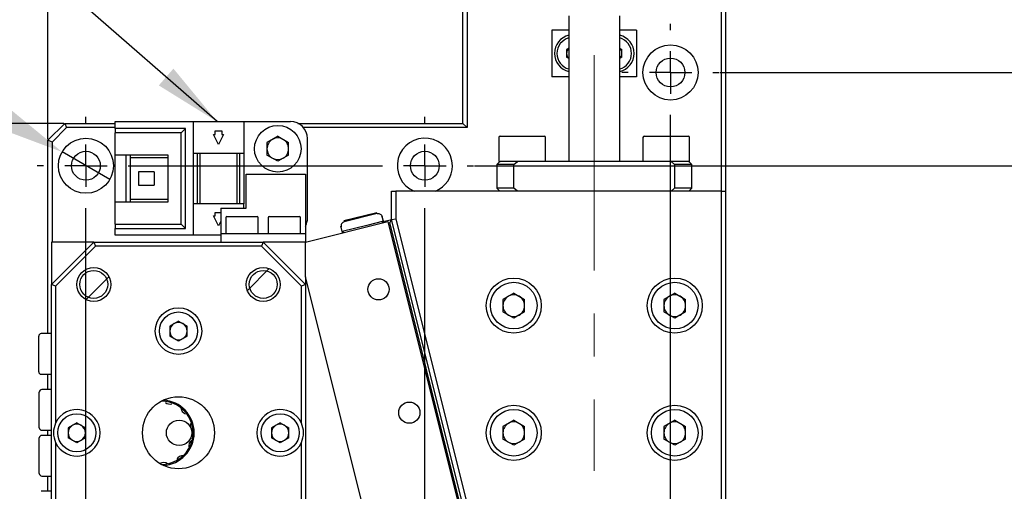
# Model space of a CAD drawing. Header units: millimetres. Extents: x 0 to 354, y -1 to 219.
# Tile 10 of 13: x 232 to 290, y 108 to 136. Entities that reach past the tile are written whole.
import ezdxf

# ---------------------------------------------------------------- set-up
doc = ezdxf.new("R2010")
doc.units = ezdxf.units.MM
doc.linetypes.add('CENTERX2', pattern=[20.32, 12.7, -2.54, 2.54, -2.54])
doc.layers.add('SLD-0', color=7, linetype='Continuous')
doc.styles.add('SLDTEXTSTYLE1', font='TXT', dxfattribs={"width": 0.75, "bigfont": 'bigfont'})
doc.styles.get("Standard").update_dxf_attribs({"font": 'arial.ttf'})
doc.dimstyles.new('SLDDIMSTYLE0', dxfattribs={"dimtxt": 3.5, "dimasz": 4, "dimexe": 0, "dimexo": 0.0625, "dimgap": 0.875, "dimtad": 1, "dimlfac": 2, "dimrnd": 1e-09, "dimzin": 12, "dimdsep": 46, "dimtxsty": 'SLDTEXTSTYLE1', "dimsah": 1, "dimcen": 0.09, "dimadec": 0, "dimazin": 3, "dimtfac": 1, "dimtofl": 0, "dimtmove": 0, "dimatfit": 3, "dimfxl": 1, "dimfrac": 2, "dimtolj": 1, "dimtzin": 12, "dimarcsym": 0})
doc.dimstyles.new('SLDDIMSTYLE11', dxfattribs={"dimtxt": 3.5, "dimasz": 4, "dimexe": 0, "dimexo": 0.0625, "dimgap": 0.875, "dimtad": 0, "dimtih": 1, "dimtoh": 1, "dimdec": 1, "dimlfac": 2, "dimrnd": 1e-09, "dimzin": 12, "dimdsep": 46, "dimtxsty": 'SLDTEXTSTYLE1', "dimblk1": 'NONE', "dimsah": 1, "dimcen": 0, "dimadec": 0, "dimazin": 3, "dimtfac": 1, "dimtmove": 0, "dimatfit": 3, "dimldrblk": 'NONE', "dimfxl": 1, "dimfrac": 2, "dimtolj": 1, "dimtzin": 12, "dimarcsym": 0})
doc.dimstyles.new('SLDDIMSTYLE2', dxfattribs={"dimtxt": 3.5, "dimasz": 4, "dimexe": 0, "dimexo": 0.0625, "dimgap": 0.875, "dimtad": 1, "dimlfac": 2, "dimrnd": 1e-09, "dimzin": 12, "dimdsep": 46, "dimtxsty": 'SLDTEXTSTYLE1', "dimsah": 1, "dimcen": 0.09, "dimadec": 0, "dimazin": 3, "dimtfac": 1, "dimtmove": 0, "dimatfit": 0, "dimfxl": 1, "dimfrac": 2, "dimtolj": 1, "dimtzin": 12, "dimarcsym": 0})
doc.dimstyles.new('SLDDIMSTYLE9', dxfattribs={"dimtxt": 0.18, "dimasz": 4, "dimexe": 0, "dimexo": 0.0625, "dimgap": 0, "dimtad": 0, "dimtih": 1, "dimtoh": 1, "dimdec": 0, "dimrnd": 1e-09, "dimzin": 0, "dimdsep": 46, "dimtxsty": 'Standard', "dimsah": 1, "dimcen": 0.09, "dimadec": 0, "dimazin": 0, "dimtfac": 4, "dimtdec": 0, "dimtofl": 0, "dimtmove": 0, "dimatfit": 3, "dimfxl": 1, "dimfrac": 2, "dimtolj": 1, "dimtzin": 0, "dimarcsym": 0})
pattern_1 = [(45, (-56.618, -52.2128), (-2.245064, 2.245064), [])]

# ---------------------------------------------------------------- blocks, each defined once
blk = doc.blocks.new('*D46')
at = {"layer": 'Defpoints', "color": 0, "transparency": 16777216}
for p in [(234.566, 127.853), (237.38, 126.228)]:
    blk.add_point(p, dxfattribs=at)
at = {"layer": 'SLD-0', "color": 0, "lineweight": -2, "transparency": 16777216}
for p, q in [((204.975, 142.628), (208.975, 142.628)), ((208.975, 142.628), (231.101, 129.853)), ((237.38, 126.228), (234.566, 127.853))]:
    blk.add_line(p, q, dxfattribs=at)
at = {"layer": 'SLD-0', "color": 0, "transparency": 16777216}
blk.add_solid([(231.435, 130.431), (230.768, 129.276), (234.566, 127.853)], dxfattribs=at)
at = {"layer": 'SLD-0', "color": 0, "transparency": 16777216, "insert": (160.175, 147.295), "char_height": 3.5, "attachment_point": 1, "style": 'SLDTEXTSTYLE1'}
blk.add_mtext('\\A1;6-∅6.5 全貫通\\P    %%c 6.5 深座グリ深サ 3.5\\P', dxfattribs=at)
blk = doc.blocks.new('_None')
blk = doc.blocks.new('*D47')
at = {"layer": 'Defpoints', "color": 0, "transparency": 16777216}
for p in [(234.723, 129.541), (213.206, 92.541), (234.723, 92.541)]:
    blk.add_point(p, dxfattribs=at)
at = {"layer": 'SLD-0', "color": 0, "lineweight": -2, "transparency": 16777216}
for p, q in [((234.66, 129.541), (213.206, 129.541)), ((213.206, 125.541), (213.206, 96.541)), ((234.66, 92.541), (213.206, 92.541))]:
    blk.add_line(p, q, dxfattribs=at)
at = {"layer": 'SLD-0', "color": 0, "transparency": 16777216}
for points in [[(212.539, 125.541), (213.873, 125.541), (213.206, 129.541)], [(212.539, 96.541), (213.873, 96.541), (213.206, 92.541)]]:
    blk.add_solid(points, dxfattribs=at)
at = {"layer": 'SLD-0', "color": 0, "transparency": 16777216, "insert": (208.831, 112.251), "char_height": 3.5, "attachment_point": 2, "rotation": 90, "style": 'SLDTEXTSTYLE1'}
blk.add_mtext('\\A1;74', dxfattribs=at)
blk = doc.blocks.new('*D49')
at = {"layer": 'Defpoints', "color": 0, "transparency": 16777216}
for p in [(273.473, 165.041), (272.723, 92.541), (315.021, 92.541)]:
    blk.add_point(p, dxfattribs=at)
at = {"layer": 'SLD-0', "color": 0, "lineweight": -2, "transparency": 16777216}
for p, q in [((273.535, 165.041), (315.021, 165.041)), ((315.021, 161.041), (315.021, 96.541)), ((272.785, 92.541), (315.021, 92.541))]:
    blk.add_line(p, q, dxfattribs=at)
at = {"layer": 'SLD-0', "color": 0, "transparency": 16777216}
for points in [[(314.354, 161.041), (315.687, 161.041), (315.021, 165.041)], [(314.354, 96.541), (315.687, 96.541), (315.021, 92.541)]]:
    blk.add_solid(points, dxfattribs=at)
at = {"layer": 'SLD-0', "color": 0, "transparency": 16777216, "insert": (310.646, 130.132), "char_height": 3.5, "attachment_point": 2, "rotation": 90, "style": 'SLDTEXTSTYLE1'}
blk.add_mtext('\\A1;145', dxfattribs=at)
blk = doc.blocks.new('*D55')
at = {"layer": 'Defpoints', "color": 0, "transparency": 16777216}
for p in [(258.848, 127.041), (300.022, 127.041), (273.348, 95.041)]:
    blk.add_point(p, dxfattribs=at)
at = {"layer": 'SLD-0', "color": 0, "lineweight": -2, "transparency": 16777216}
for p, q in [((258.91, 127.041), (300.022, 127.041)), ((300.022, 99.041), (300.022, 123.041)), ((273.41, 95.041), (300.022, 95.041))]:
    blk.add_line(p, q, dxfattribs=at)
at = {"layer": 'SLD-0', "color": 0, "transparency": 16777216}
for points in [[(299.356, 123.041), (300.689, 123.041), (300.022, 127.041)], [(299.356, 99.041), (300.689, 99.041), (300.022, 95.041)]]:
    blk.add_solid(points, dxfattribs=at)
at = {"layer": 'SLD-0', "color": 0, "transparency": 16777216, "insert": (295.647, 111.041), "char_height": 3.5, "attachment_point": 2, "rotation": 90, "style": 'SLDTEXTSTYLE1'}
blk.add_mtext('\\A1;64', dxfattribs=at)
blk = doc.blocks.new('*D56')
at = {"layer": 'Defpoints', "color": 0, "transparency": 16777216}
for p in [(273.348, 132.541), (300.022, 132.541), (258.848, 127.041)]:
    blk.add_point(p, dxfattribs=at)
at = {"layer": 'SLD-0', "color": 0, "lineweight": -2, "transparency": 16777216}
for p, q in [((300.022, 136.541), (300.022, 140.541)), ((273.41, 132.541), (300.022, 132.541)), ((300.022, 127.041), (300.022, 132.541)), ((258.91, 127.041), (300.022, 127.041)), ((300.022, 123.041), (300.022, 119.041))]:
    blk.add_line(p, q, dxfattribs=at)
at = {"layer": 'SLD-0', "color": 0, "transparency": 16777216}
for points in [[(299.356, 136.541), (300.689, 136.541), (300.022, 132.541)], [(299.356, 123.041), (300.689, 123.041), (300.022, 127.041)]]:
    blk.add_solid(points, dxfattribs=at)
at = {"layer": 'SLD-0', "color": 0, "transparency": 16777216, "insert": (295.647, 129.791), "char_height": 3.5, "attachment_point": 2, "rotation": 90, "style": 'SLDTEXTSTYLE1'}
blk.add_mtext('\\A1;11', dxfattribs=at)
blk = doc.blocks.new('*D57')
at = {"layer": 'Defpoints', "color": 0, "transparency": 16777216}
for p in [(233.723, 140.138), (258.223, 129.541), (233.723, 128.541)]:
    blk.add_point(p, dxfattribs=at)
at = {"layer": 'SLD-0', "color": 0, "lineweight": -2, "transparency": 16777216}
for p, q in [((233.723, 128.603), (233.723, 140.138)), ((254.223, 140.138), (237.723, 140.138)), ((258.223, 129.603), (258.223, 140.138))]:
    blk.add_line(p, q, dxfattribs=at)
at = {"layer": 'SLD-0', "color": 0, "transparency": 16777216}
for points in [[(237.723, 140.804), (237.723, 139.471), (233.723, 140.138)], [(254.223, 140.804), (254.223, 139.471), (258.223, 140.138)]]:
    blk.add_solid(points, dxfattribs=at)
at = {"layer": 'SLD-0', "color": 0, "transparency": 16777216, "insert": (245.973, 144.513), "char_height": 3.5, "attachment_point": 2, "style": 'SLDTEXTSTYLE1'}
blk.add_mtext('\\A1;49', dxfattribs=at)
blk = doc.blocks.new('SW_CENTERMARKSYMBOL_11')
at = {"layer": 'SLD-0', "color": 0}
for p, q in [((34.5, 8), (34.5, 8.375)), ((34.5, 5.5), (34.5, 6.75)), ((32, 5.5), (31.625, 5.5)), ((34.5, 5.5), (33.25, 5.5)), ((34.5, 5.5), (34.5, 4.25)), ((34.5, 5.5), (35.75, 5.5)), ((37, 5.5), (37.375, 5.5)), ((34.5, -29.5), (34.5, 3)), ((0, 2.5), (0, 2.875)), ((20, 2.5), (20, 2.875)), ((0, 0), (0, 1.25)), ((20, 0), (20, 1.25)), ((-2.5, 0), (-2.875, 0)), ((0, 0), (-1.25, 0)), ((0, 0), (0, -1.25)), ((0, 0), (1.25, 0)), ((2.5, 0), (17.5, 0)), ((20, 0), (18.75, 0)), ((20, 0), (20, -1.25)), ((20, 0), (21.25, 0)), ((22.5, 0), (22.875, 0)), ((0, -29.5), (0, -2.5)), ((20, -29.5), (20, -2.5)), ((0, -32), (0, -30.75)), ((20, -32), (20, -30.75)), ((34.5, -32), (34.5, -30.75)), ((-2.5, -32), (-2.875, -32)), ((0, -32), (-1.25, -32)), ((0, -32), (0, -33.25)), ((0, -32), (1.25, -32)), ((2.5, -32), (17.5, -32)), ((20, -32), (18.75, -32)), ((20, -32), (20, -33.25)), ((20, -32), (21.25, -32)), ((22.5, -32), (32, -32)), ((34.5, -32), (33.25, -32)), ((34.5, -32), (34.5, -33.25)), ((34.5, -32), (35.75, -32)), ((37, -32), (37.375, -32)), ((0, -34.5), (0, -34.875)), ((20, -34.5), (20, -34.875)), ((34.5, -34.5), (34.5, -34.875))]:
    blk.add_line(p, q, dxfattribs=at)

msp = doc.modelspace()

# ---------------------------------------------------------------- hatches: boundary and pattern name
at = {"linetype": 'Continuous', "lineweight": 18}
h = msp.add_hatch(dxfattribs=at)
h.set_pattern_fill('ANSI31', style=0)
h.set_pattern_definition(pattern_1)
edge = h.paths.add_edge_path(flags=0)
edge.add_arc((236.4363, 120.0407), 1, 0, 360)
h = msp.add_hatch(dxfattribs=at)
h.set_pattern_fill('ANSI31', style=0)
h.set_pattern_definition(pattern_1)
edge = h.paths.add_edge_path(flags=0)
edge.add_arc((246.4363, 120.0407), 1, 0, 360)

# ---------------------------------------------------------------- linework, layer by layer
at = {"color": 7, "linetype": 'Continuous', "lineweight": 25}
for p, q in [((258.2229, 129.5407), (258.2229, 156.5407)), ((273.7229, 156.5407), (273.7229, 125.5407)), ((258.4729, 138.2907), (258.4729, 129.2907)), ((273.4729, 125.5407), (273.4729, 138.2907)), ((264.4729, 135.8907), (264.4729, 127.2907)), ((267.4729, 127.2907), (267.4729, 135.8907)), ((264.4729, 135.0407), (263.4729, 135.0407)), ((263.4729, 135.0407), (263.4729, 132.2907)), ((268.4729, 135.0407), (267.4729, 135.0407)), ((268.4729, 135.0407), (268.4729, 132.2907)), ((264.4729, 133.9674), (264.3366, 133.8887)), ((264.3366, 133.8887), (264.3366, 133.4427)), ((267.4729, 133.9674), (267.6091, 133.8887)), ((267.6091, 133.4427), (267.6091, 133.8887)), ((264.4729, 133.3641), (264.3366, 133.4427)), ((267.6091, 133.4427), (267.4729, 133.3641)), ((264.4729, 132.2907), (263.4729, 132.2907)), ((268.4729, 132.2907), (267.4729, 132.2907)), ((237.6979, 129.2407), (237.6979, 129.6407)), ((237.6979, 129.6407), (242.2979, 129.6407)), ((242.2979, 129.6407), (242.2979, 127.7907)), ((242.2979, 129.6407), (245.2979, 129.6407)), ((245.2979, 129.6407), (245.2979, 127.7907)), ((245.2979, 129.6407), (248.0479, 129.6407)), ((233.7229, 128.5407), (234.7229, 129.5407)), ((234.8264, 129.2907), (233.9729, 128.4372)), ((234.7229, 129.5407), (234.8264, 129.2907)), ((234.7229, 129.5407), (237.6979, 129.5407)), ((237.6979, 129.2907), (234.8264, 129.2907)), ((241.8479, 129.2407), (237.6979, 129.2407)), ((237.6979, 129.2407), (237.6979, 128.9907)), ((241.5979, 128.9907), (241.8479, 129.2407)), ((241.8479, 123.3407), (241.8479, 129.2407)), ((243.5979, 128.8907), (243.5979, 129.0907)), ((243.5979, 129.0907), (243.9979, 129.0907)), ((243.9979, 129.0907), (243.9979, 128.8907)), ((248.4838, 129.5407), (258.2229, 129.5407)), ((258.4729, 129.2907), (248.8078, 129.2907)), ((258.4729, 129.2907), (258.2229, 129.5407)), ((233.9729, 128.4372), (233.7229, 128.5407)), ((233.7229, 117.1407), (233.7229, 128.5407)), ((233.9729, 128.4372), (233.9729, 122.5407)), ((241.5979, 128.9907), (237.6979, 128.9907)), ((237.6979, 127.6907), (237.6979, 128.9907)), ((241.5979, 123.5907), (241.5979, 128.9907)), ((243.4979, 128.8907), (243.5979, 128.8907)), ((243.7979, 128.2907), (243.4979, 128.8907)), ((244.0979, 128.8907), (243.7979, 128.2907)), ((243.9979, 128.8907), (244.0979, 128.8907)), ((247.2979, 128.7797), (246.6579, 128.4102)), ((247.2979, 128.7797), (247.9379, 128.4102)), ((249.0479, 123.9407), (249.0479, 128.6407)), ((260.3479, 128.7157), (260.3479, 127.2907)), ((260.4229, 128.7907), (261.7229, 128.7907)), ((261.7229, 128.7907), (263.0229, 128.7907)), ((263.0979, 127.2907), (263.0979, 128.7157)), ((268.8479, 128.7157), (268.8479, 127.2907)), ((268.9229, 128.7907), (270.2229, 128.7907)), ((270.2229, 128.7907), (271.5229, 128.7907)), ((271.5979, 127.2907), (271.5979, 128.7157)), ((246.6579, 128.4102), (246.6579, 127.6712)), ((247.9379, 127.6712), (247.9379, 128.4102)), ((237.6979, 127.6907), (240.7979, 127.6907)), ((237.6979, 124.8907), (237.6979, 127.6907)), ((238.3479, 124.8907), (238.3479, 127.6907)), ((238.5979, 127.5157), (238.5979, 127.6907)), ((240.7979, 127.5157), (238.5979, 127.5157)), ((238.5979, 125.0657), (238.5979, 127.5157)), ((240.7979, 127.6907), (240.7979, 124.8907)), ((242.2979, 127.7907), (245.2979, 127.7907)), ((242.2979, 127.7907), (242.2979, 124.7907)), ((242.5479, 127.7907), (242.5479, 124.7907)), ((242.6979, 127.7907), (242.6979, 124.7907)), ((244.8979, 124.7907), (244.8979, 127.7907)), ((245.0479, 124.7907), (245.0479, 127.7907)), ((245.2979, 127.7907), (245.2979, 124.7907)), ((247.2979, 127.3017), (246.6579, 127.6712)), ((247.9379, 127.6712), (247.2979, 127.3017)), ((260.3979, 127.2907), (260.2229, 127.1157)), ((260.3479, 127.2907), (260.4137, 127.2907)), ((261.4432, 127.2907), (260.4137, 127.2907)), ((261.2294, 127.1157), (261.4432, 127.2907)), ((270.5026, 127.2907), (261.4432, 127.2907)), ((270.5026, 127.2907), (270.7163, 127.1157)), ((271.532, 127.2907), (270.5026, 127.2907)), ((271.532, 127.2907), (271.5979, 127.2907)), ((271.7229, 127.1157), (271.5479, 127.2907)), ((239.0779, 126.6907), (239.0779, 125.8907)), ((239.9979, 126.6907), (239.0779, 126.6907)), ((239.9979, 126.6907), (239.9979, 125.8907)), ((260.2229, 127.1157), (260.2229, 125.7157)), ((261.2294, 127.1157), (260.2229, 127.1157)), ((261.2294, 125.7157), (261.2294, 127.1157)), ((270.7163, 127.1157), (270.7163, 125.7157)), ((271.7229, 127.1157), (270.7163, 127.1157)), ((271.7229, 125.7157), (271.7229, 127.1157)), ((245.4363, 126.5407), (248.9363, 126.5407)), ((245.4363, 125.5407), (245.4363, 126.5407)), ((248.9363, 126.5407), (248.9363, 125.5407)), ((239.0779, 125.8907), (239.9979, 125.8907)), ((245.4363, 124.5407), (245.4363, 125.5407)), ((248.9363, 125.5407), (248.9363, 123.5407)), ((254.0158, 123.8689), (254.0158, 125.5407)), ((254.0158, 125.5407), (254.2658, 125.5407)), ((254.2658, 125.5407), (254.2658, 123.8997)), ((273.4729, 125.5407), (254.2658, 125.5407)), ((260.2229, 125.7157), (260.3979, 125.5407)), ((261.2294, 125.7157), (260.2229, 125.7157)), ((261.4432, 125.5407), (261.2294, 125.7157)), ((270.7163, 125.7157), (270.5026, 125.5407)), ((271.7229, 125.7157), (270.7163, 125.7157)), ((271.5479, 125.5407), (271.7229, 125.7157)), ((273.4729, 102.0407), (273.4729, 125.5407)), ((273.4729, 125.5407), (273.7229, 125.5407)), ((273.7229, 125.5407), (273.7229, 102.0407)), ((238.5979, 124.8907), (238.5979, 125.0657)), ((238.5979, 125.0657), (240.7979, 125.0657)), ((240.7979, 124.8907), (237.6979, 124.8907)), ((237.6979, 123.5907), (237.6979, 124.8907)), ((245.2979, 124.7907), (242.2979, 124.7907)), ((242.2979, 124.7907), (242.2979, 122.9407)), ((243.9363, 124.5407), (245.4363, 124.5407)), ((243.9363, 124.5407), (243.9363, 123.5407)), ((245.2979, 124.5407), (245.2979, 124.7907)), ((243.4979, 124.0907), (243.5979, 124.0907)), ((243.7979, 123.4907), (243.4979, 124.0907)), ((243.5979, 124.0907), (243.5979, 124.2907)), ((243.5979, 124.2907), (243.9363, 124.2907)), ((243.9363, 123.7676), (243.7979, 123.4907)), ((244.2363, 123.9907), (244.2363, 123.0407)), ((244.2863, 124.0407), (245.1863, 124.0407)), ((245.1863, 124.0407), (246.0863, 124.0407)), ((246.1363, 123.0407), (246.1363, 123.9907)), ((246.7363, 123.9907), (246.7363, 123.0407)), ((246.7863, 124.0407), (247.6863, 124.0407)), ((247.6863, 124.0407), (248.5863, 124.0407)), ((248.6363, 123.0407), (248.6363, 123.9907)), ((253.1427, 124.2691), (251.2024, 123.784)), ((253.1564, 124.2142), (251.2161, 123.7292)), ((253.4596, 124.0323), (253.4459, 124.0872)), ((253.5263, 123.7655), (253.4596, 124.0323)), ((253.5129, 123.7432), (254.0158, 123.8689)), ((254.0158, 123.8689), (253.9067, 123.687)), ((254.0158, 123.8689), (254.2658, 123.8997)), ((259.4729, 102.0407), (254.0158, 123.8689)), ((254.2658, 123.8997), (259.7306, 102.0407)), ((237.6979, 123.5907), (241.5979, 123.5907)), ((237.6979, 123.5907), (237.6979, 123.3407)), ((237.6979, 123.3407), (241.8479, 123.3407)), ((237.6979, 122.9407), (237.6979, 123.3407)), ((241.5979, 123.5907), (241.8479, 123.3407)), ((243.9363, 123.5407), (243.9363, 123.0407)), ((248.9363, 122.5407), (253.787, 123.7534)), ((248.9363, 123.5407), (248.9363, 123.0407)), ((251.0342, 123.426), (251.0205, 123.4809)), ((251.1009, 123.1592), (251.0342, 123.426)), ((252.5547, 123.5226), (251.1009, 123.1592)), ((253.5263, 123.7655), (252.5547, 123.5226)), ((253.4717, 123.6746), (253.5263, 123.7655)), ((253.787, 123.7534), (259.2441, 101.9252)), ((253.8097, 123.6628), (253.9067, 123.687)), ((259.291, 102.1499), (253.9067, 123.687)), ((242.2979, 122.9407), (237.6979, 122.9407)), ((243.9363, 122.9407), (242.2979, 122.9407)), ((243.9363, 123.0407), (243.9363, 122.5407)), ((243.9363, 123.0407), (248.9363, 123.0407)), ((248.9363, 123.0407), (248.9363, 122.5407)), ((251.1009, 123.1592), (251.1919, 123.1046)), ((251.1054, 123.1413), (251.1233, 123.1458)), ((251.174, 123.1002), (251.1054, 123.1413)), ((251.1191, 123.0864), (251.1054, 123.1413)), ((233.9363, 120.0407), (236.4363, 122.5407)), ((236.4363, 122.5407), (233.9363, 122.5407)), ((233.9363, 122.5407), (233.9363, 120.0407)), ((236.5398, 122.2907), (234.1863, 119.9372)), ((236.4363, 122.5407), (236.5398, 122.2907)), ((236.4363, 122.5407), (246.4363, 122.5407)), ((246.3327, 122.2907), (236.5398, 122.2907)), ((246.4363, 122.5407), (246.3327, 122.2907)), ((248.6863, 119.9372), (246.3327, 122.2907)), ((246.4363, 122.5407), (248.9363, 120.0407)), ((248.9363, 122.5407), (246.4363, 122.5407)), ((248.9363, 120.4792), (248.9363, 122.5407)), ((253.9083, 100.5913), (248.9363, 120.4792)), ((248.9363, 120.4792), (248.9363, 120.0407)), ((234.1863, 119.9372), (233.9363, 120.0407)), ((233.9363, 102.5407), (233.9363, 120.0407)), ((234.1863, 119.9372), (234.1863, 111.8635)), ((248.9363, 120.0407), (248.6863, 119.9372)), ((248.6863, 111.8635), (248.6863, 119.9372)), ((248.9363, 120.0407), (248.9363, 102.5407)), ((261.2229, 119.5297), (260.5829, 119.1602)), ((260.5829, 119.1602), (260.5829, 118.4212)), ((261.2229, 119.5297), (261.8629, 119.1602)), ((261.8629, 118.4212), (261.8629, 119.1602)), ((270.7229, 119.5297), (270.0829, 119.1602)), ((270.0829, 119.1602), (270.0829, 118.4212)), ((270.7229, 119.5297), (271.3629, 119.1602)), ((271.3629, 118.4212), (271.3629, 119.1602)), ((261.2229, 118.0517), (260.5829, 118.4212)), ((261.8629, 118.4212), (261.2229, 118.0517)), ((270.7229, 118.0517), (270.0829, 118.4212)), ((271.3629, 118.4212), (270.7229, 118.0517)), ((241.4363, 117.8811), (240.925, 117.5859)), ((240.925, 117.5859), (240.925, 116.9956)), ((241.4363, 117.8811), (241.9475, 117.5859)), ((241.9475, 116.9956), (241.9475, 117.5859)), ((233.1863, 115.9407), (233.1863, 116.9907)), ((233.9363, 117.1407), (233.3363, 117.1407)), ((241.4363, 116.7004), (240.925, 116.9956)), ((241.9475, 116.9956), (241.4363, 116.7004)), ((233.1863, 114.8907), (233.1863, 115.9407)), ((233.3363, 114.7407), (233.9363, 114.7407)), ((233.7229, 113.8407), (233.7229, 114.7407)), ((233.2229, 112.6407), (233.2229, 113.6907)), ((233.9363, 113.8407), (233.3729, 113.8407)), ((233.2229, 111.5907), (233.2229, 112.6407)), ((235.4363, 111.8811), (234.925, 111.5859)), ((234.925, 111.5859), (234.925, 110.9956)), ((235.4363, 111.8811), (235.9475, 111.5859)), ((235.9475, 110.9956), (235.9475, 111.5859)), ((242.2244, 111.933), (242.3324, 111.2482)), ((247.4363, 111.8811), (246.925, 111.5859)), ((246.925, 111.5859), (246.925, 110.9956)), ((247.4363, 111.8811), (247.9475, 111.5859)), ((247.9475, 110.9956), (247.9475, 111.5859)), ((261.2229, 112.0297), (260.5829, 111.6602)), ((260.5829, 111.6602), (260.5829, 110.9212)), ((261.2229, 112.0297), (261.8629, 111.6602)), ((261.8629, 110.9212), (261.8629, 111.6602)), ((270.7229, 112.0297), (270.0829, 111.6602)), ((270.0829, 111.6602), (270.0829, 110.9212)), ((270.7229, 112.0297), (271.3629, 111.6602)), ((271.3629, 110.9212), (271.3629, 111.6602)), ((233.2229, 109.9407), (233.2229, 110.9907)), ((233.3729, 111.4407), (233.9363, 111.4407)), ((233.9363, 111.1407), (233.3729, 111.1407)), ((233.7229, 111.1407), (233.7229, 111.4407)), ((235.4363, 110.7004), (234.925, 110.9956)), ((235.9475, 110.9956), (235.4363, 110.7004)), ((247.4363, 110.7004), (246.925, 110.9956)), ((247.9475, 110.9956), (247.4363, 110.7004)), ((234.1863, 110.7179), (234.1863, 102.6443)), ((248.6863, 102.6443), (248.6863, 110.7179)), ((261.2229, 110.5517), (260.5829, 110.9212)), ((261.8629, 110.9212), (261.2229, 110.5517)), ((270.7229, 110.5517), (270.0829, 110.9212)), ((271.3629, 110.9212), (270.7229, 110.5517)), ((233.2229, 108.8907), (233.2229, 109.9407)), ((233.3729, 108.7407), (233.9363, 108.7407)), ((233.7229, 107.8407), (233.7229, 108.7407)), ((233.9363, 107.8407), (233.3363, 107.8407))]:
    msp.add_line(p, q, dxfattribs=at)
for centre, radius in [((270.4729, 132.5407), 1.625), ((270.4729, 132.5407), 0.85), ((247.2979, 128.0407), 1.375), ((235.9729, 127.0407), 1.625), ((235.9729, 127.0407), 0.85), ((255.9729, 127.0407), 0.85), ((236.4363, 120.0407), 1), ((236.4363, 120.0407), 0.825), ((246.4363, 120.0407), 1), ((246.4363, 120.0407), 0.825), ((253.2413, 119.7516), 0.625), ((261.2229, 118.7907), 1.625), ((270.7229, 118.7907), 1.625), ((261.2229, 118.7907), 1.375), ((270.7229, 118.7907), 1.375), ((241.4363, 117.2907), 1.375), ((241.4363, 117.2907), 1.125), ((241.4363, 111.2907), 2.125), ((255.0603, 112.4755), 0.625), ((261.2229, 111.2907), 1.625), ((270.7229, 111.2907), 1.625), ((235.4363, 111.2907), 1.125), ((247.4363, 111.2907), 1.125), ((261.2229, 111.2907), 1.375), ((270.7229, 111.2907), 1.375), ((241.4729, 111.2907), 0.75)]:
    msp.add_circle(centre, radius, dxfattribs=at)
for centre, radius, start, end in [((264.7229, 133.6657), 1.1, 103.136559, 256.863441), ((264.7229, 133.6657), 0.95, 105.257523, 254.742477), ((267.2229, 133.6657), 1.1, 0, 76.863441), ((267.2229, 133.6657), 0.95, 0, 74.742477), ((264.7229, 133.6657), 0.3863, 130.334522, 180), ((264.7229, 133.6657), 0.3863, 180, 229.665478), ((267.2229, 133.6657), 0.3863, 0, 49.665478), ((267.2229, 133.6657), 0.95, 285.257523, 0), ((267.2229, 133.6657), 0.3863, 310.334522, 0), ((267.2229, 133.6657), 1.1, 283.136559, 0), ((248.0479, 128.6407), 1, 0, 90), ((247.2979, 128.0407), 0.64, 120, 180), ((247.2979, 128.0407), 0.64, 60, 120), ((247.2979, 128.0407), 0.64, 0, 60), ((255.9729, 127.0407), 1.625, 0, 247.380135), ((260.4229, 128.7157), 0.075, 90, 180), ((263.0229, 128.7157), 0.075, 0, 90), ((268.9229, 128.7157), 0.075, 90, 180), ((271.5229, 128.7157), 0.075, 0, 90), ((247.2979, 128.0407), 0.64, 180, 240), ((247.2979, 128.0407), 0.64, 300, 0), ((247.2979, 128.0407), 0.64, 240, 300), ((255.9729, 127.0407), 1.625, 292.619865, 0), ((244.2863, 123.9907), 0.05, 90, 180), ((246.0863, 123.9907), 0.05, 0, 90), ((246.7863, 123.9907), 0.05, 90, 180), ((248.5863, 123.9907), 0.05, 0, 90), ((248.0479, 123.9407), 1, 332.675854, 0), ((261.2229, 118.7907), 0.64, 120, 180), ((261.2229, 118.7907), 0.64, 60, 120), ((261.2229, 118.7907), 0.64, 0, 60), ((270.7229, 118.7907), 0.64, 120, 180), ((270.7229, 118.7907), 0.64, 60, 120), ((270.7229, 118.7907), 0.64, 0, 60), ((261.2229, 118.7907), 0.64, 180, 240), ((261.2229, 118.7907), 0.64, 300, 0), ((270.7229, 118.7907), 0.64, 180, 240), ((270.7229, 118.7907), 0.64, 300, 0), ((261.2229, 118.7907), 0.64, 240, 300), ((270.7229, 118.7907), 0.64, 240, 300), ((241.4363, 117.2907), 0.5113, 120, 180), ((241.4363, 117.2907), 0.5113, 60, 120), ((241.4363, 117.2907), 0.5113, 0, 60), ((233.3363, 116.9907), 0.15, 90, 180), ((241.4363, 117.2907), 0.5113, 180, 240), ((241.4363, 117.2907), 0.5113, 240, 300), ((241.4363, 117.2907), 0.5113, 300, 0), ((233.3363, 114.8907), 0.15, 180, 270), ((233.3729, 113.6907), 0.15, 90, 180), ((240.4363, 111.2907), 1.8625, 269.839455, 90.718619), ((240.4363, 111.2907), 1.925, 272.828733, 87.171267), ((240.9132, 113.3615), 0.375, 228.031333, 289.758034), ((241.957, 112.775), 0.375, 182.462588, 253.030685), ((235.4363, 111.2907), 1.375, 204.619977, 155.380023), ((247.4363, 111.2907), 1.375, 24.619977, 335.380023), ((233.3729, 111.5907), 0.15, 180, 270), ((235.4363, 111.2907), 1.375, 155.380023, 204.619977), ((235.4363, 111.2907), 0.5113, 120, 180), ((235.4363, 111.2907), 0.5113, 60, 120), ((235.4363, 111.2907), 0.5113, 0, 60), ((242.5181, 111.7172), 0.375, 153.970751, 219.751005), ((247.4363, 111.2907), 0.5113, 120, 180), ((247.4363, 111.2907), 0.5113, 60, 120), ((247.4363, 111.2907), 0.5113, 0, 60), ((247.4363, 111.2907), 1.375, 335.380023, 24.619977), ((261.2229, 111.2907), 0.64, 120, 180), ((261.2229, 111.2907), 0.64, 60, 120), ((261.2229, 111.2907), 0.64, 0, 60), ((270.7229, 111.2907), 0.64, 120, 180), ((270.7229, 111.2907), 0.64, 60, 120), ((270.7229, 111.2907), 0.64, 0, 60), ((233.3729, 110.9907), 0.15, 90, 180), ((235.4363, 111.2907), 0.5113, 180, 240), ((235.4363, 111.2907), 0.5113, 300, 0), ((247.4363, 111.2907), 0.5113, 180, 240), ((247.4363, 111.2907), 0.5113, 300, 0), ((261.2229, 111.2907), 0.64, 180, 240), ((261.2229, 111.2907), 0.64, 300, 0), ((270.7229, 111.2907), 0.64, 180, 240), ((270.7229, 111.2907), 0.64, 300, 0), ((235.4363, 111.2907), 0.5113, 240, 300), ((242.4181, 110.524), 0.375, 125.0968, 193.564067), ((247.4363, 111.2907), 0.5113, 240, 300), ((261.2229, 111.2907), 0.64, 240, 300), ((270.7229, 111.2907), 0.64, 240, 300), ((241.689, 109.5742), 0.375, 84.28077, 158.269147), ((240.5621, 109.1695), 0.375, 51.553497, 126.497056), ((233.3729, 108.8907), 0.15, 180, 270)]:
    msp.add_arc(centre, radius, start, end, dxfattribs=at)
for points in [[(253.1564, 124.2142), (253.1891, 124.2185), (253.2545, 124.2271), (253.3487, 124.1911), (253.4248, 124.1249), (253.448, 124.0632), (253.4596, 124.0323)], [(251.2161, 123.7292), (251.1853, 123.7176), (251.1235, 123.6944), (251.0574, 123.6182), (251.0213, 123.5241), (251.0299, 123.4587), (251.0342, 123.426)]]:
    msp.add_open_spline(points, degree=3, dxfattribs=at)
at = {"layer": 'SLD-0', "linetype": 'CENTERX2', "lineweight": 18}
msp.add_line((265.9729, 153.8907), (265.9729, 109.0407), dxfattribs=at)

# ---------------------------------------------------------------- block references
at = {"layer": 'SLD-0'}
msp.add_blockref('SW_CENTERMARKSYMBOL_11', (235.9729, 127.0407), dxfattribs=at)

# ---------------------------------------------------------------- dimensions: what is measured, and where the dimension line sits
for base, p1, p2, dimstyle, picture, middle in [((315.0207, 92.5407), (273.4729, 165.0407), (272.7229, 92.5407), 'SLDDIMSTYLE0', '*D49', (315.0207, 130.1317)), ((300.0225, 132.5407), (258.8479, 127.0407), (273.3479, 132.5407), 'SLDDIMSTYLE2', '*D56', (300.0225, 129.7907)), ((213.206, 92.5407), (234.7229, 129.5407), (234.7229, 92.5407), 'SLDDIMSTYLE0', '*D47', (213.206, 112.2508)), ((300.0225, 127.0407), (273.3479, 95.0407), (258.8479, 127.0407), 'SLDDIMSTYLE0', '*D55', (300.0225, 111.0407))]:
    dim = msp.add_linear_dim(base=base, p1=p1, p2=p2, angle=90, dimstyle=dimstyle, dxfattribs=at)
    dim.commit()
    dim.dimension.update_dxf_attribs({"geometry": picture, "text_midpoint": middle, "dimtype": 160})
dim = msp.add_diameter_dim_2p(p1=(237.3802, 126.2282), p2=(234.5656, 127.8532), text='6-<> 全貫通\\P    %%c 6.5 深座グリ深サ 3.5\\P', dimstyle='SLDDIMSTYLE11', dxfattribs=at)
dim.commit()
dim.dimension.update_dxf_attribs({"geometry": '*D46', "text_midpoint": (182.1371, 142.6282), "dimtype": 163})
dim = msp.add_linear_dim(base=(233.7229, 140.1376), p1=(258.2229, 129.5407), p2=(233.7229, 128.5407), dimstyle='SLDDIMSTYLE0', dxfattribs=at)
dim.commit()
dim.dimension.update_dxf_attribs({"geometry": '*D57', "text_midpoint": (245.9729, 140.1376), "dimtype": 160})

# ---------------------------------------------------------------- leaders
msp.add_leader([(243.718, 129.6407), (220.0669, 150.3053)], dimstyle='SLDDIMSTYLE9', dxfattribs=at)

doc.saveas('drawing.dxf')
